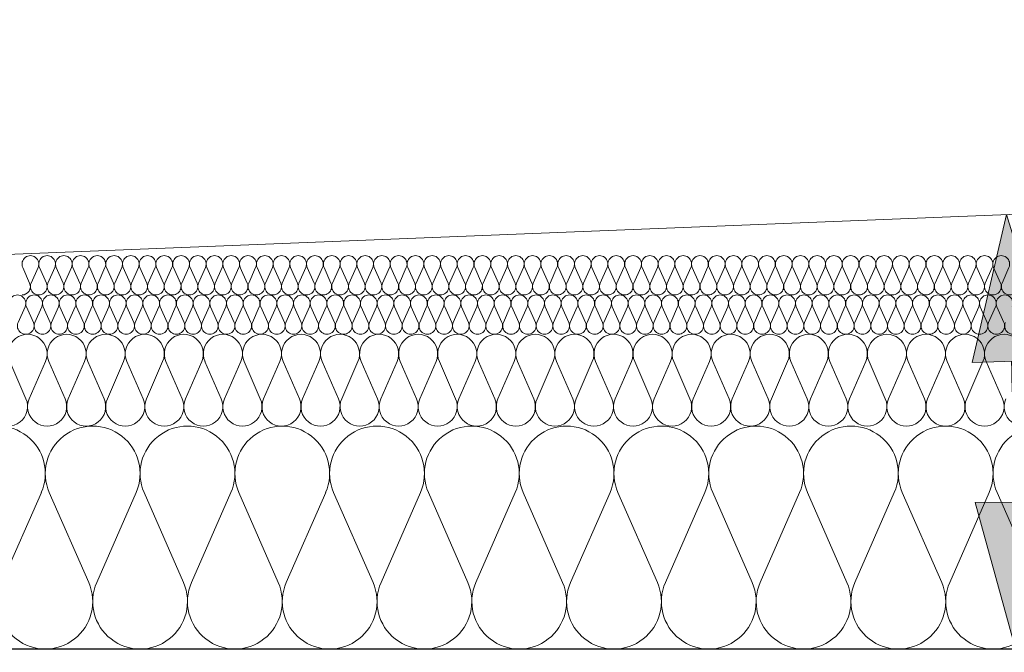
# Model space of a CAD drawing. Extents: x -686885 to -413214, y -23370 to 153194.
# Tile 7 of 145: x -658101 to -657350, y -7972 to -7490. Entities that reach past the tile are written whole.
import ezdxf

# ---------------------------------------------------------------- set-up
doc = ezdxf.new("R2010")
doc.units = 0
doc.header["$MEASUREMENT"] = 0
for name, color, linetype, lineweight in [('Arch stropy_Nr_Pióra__1', 7, 'Continuous', 25), ('INWENT KONST. DREWNIANA_Nr_Pióra__21', 7, 'Continuous', 9), ('INWENT WYMIARY_Nr_Pióra__21', 7, 'Continuous', 9), ('INWENT WYMIARY_Nr_Pióra__5', 7, 'Continuous', 13)]:
    doc.layers.add(name, color=color, linetype=linetype, lineweight=lineweight)
doc.layers.add('Inwent Izolacje', color=7, linetype='Continuous')
doc.layers.add('INWENT WYMIARY', color=7, linetype='Continuous')
doc.layers.add('Inwent Izolacje_Nr_Pióra__2', color=7, linetype='Continuous', lineweight=13, true_color=0x7f7f7f)
doc.styles.add('GENERATED_STYLE_1', font='txt')
doc.dimstyles.new('GENERATED_STYLE__9', dxfattribs={"dimtxt": 160.000002, "dimasz": 110.144928, "dimexe": 0.18, "dimexo": 40, "dimgap": 0.09, "dimtad": 1, "dimtih": 1, "dimtoh": 1, "dimdec": 0, "dimzin": 0, "dimdsep": 46, "dimtxsty": 'GENERATED_STYLE_1', "dimblk": 'ARROWHEAD_5', "dimblk1": 'ARROWHEAD_5', "dimblk2": 'ARROWHEAD_5', "dimcen": 0.09, "dimclrd": 7, "dimclre": 7, "dimclrt": 7, "dimazin": 0, "dimtfac": 1, "dimtdec": 4, "dimtmove": 0, "dimatfit": 3, "dimfxl": 0, "dimtolj": 1, "dimtzin": 0, "dimarcsym": 0})

# ---------------------------------------------------------------- blocks, each defined once
blk = doc.blocks.new('Izolacja cieplna 14_13', base_point=(-647529.55, -7969.58))
at = {"layer": 'Inwent Izolacje_Nr_Pióra__2', "linetype": 'Continuous'}
for p, q in [((-658084.8, -7850.24), (-658114.87, -7918.92)), ((-658048.67, -7918.92), (-658078.73, -7850.24)), ((-658012.53, -7850.24), (-658042.6, -7918.92)), ((-657976.39, -7918.92), (-658006.46, -7850.24)), ((-657940.25, -7850.24), (-657970.32, -7918.92)), ((-657904.12, -7918.92), (-657934.18, -7850.24)), ((-657867.98, -7850.24), (-657898.04, -7918.92)), ((-657831.84, -7918.92), (-657861.91, -7850.24)), ((-657795.7, -7850.24), (-657825.77, -7918.92)), ((-657759.56, -7918.92), (-657789.63, -7850.24)), ((-657723.43, -7850.24), (-657753.49, -7918.92)), ((-657687.29, -7918.92), (-657717.36, -7850.24)), ((-657651.15, -7850.24), (-657681.22, -7918.92)), ((-657615.01, -7918.92), (-657645.08, -7850.24)), ((-657578.88, -7850.24), (-657608.94, -7918.92)), ((-657542.74, -7918.92), (-657572.8, -7850.24)), ((-657506.6, -7850.24), (-657536.67, -7918.92)), ((-657470.46, -7918.92), (-657500.53, -7850.24)), ((-657434.33, -7850.24), (-657464.39, -7918.92)), ((-657398.19, -7918.92), (-657428.25, -7850.24)), ((-657362.05, -7850.24), (-657392.12, -7918.92)), ((-657325.91, -7918.92), (-657355.98, -7850.24))]:
    blk.add_line(p, q, dxfattribs=at)
for centre, start_param, end_param in [((-658117.91, -7835.73), 1.158003, 5.125183), ((-658045.63, -7835.73), 1.158003, 5.125183), ((-657973.36, -7835.73), 1.158003, 5.125183), ((-657901.08, -7835.73), 1.158003, 5.125183), ((-657828.8, -7835.73), 1.158003, 5.125183), ((-657756.53, -7835.73), 1.158003, 5.125183), ((-657684.25, -7835.73), 1.158003, 5.125183), ((-657611.98, -7835.73), 1.158003, 5.125183), ((-657539.7, -7835.73), 1.158003, 5.125183), ((-657467.43, -7835.73), 1.158003, 5.125183), ((-657395.15, -7835.73), 1.158003, 5.125183), ((-657322.88, -7835.73), 1.158003, 5.125183), ((-658081.77, -7933.42), 4.299595, 8.266774), ((-658009.49, -7933.42), 4.299595, 8.266774), ((-657937.22, -7933.42), 4.299595, 8.266774), ((-657864.94, -7933.42), 4.299595, 8.266774), ((-657792.67, -7933.42), 4.299595, 8.266774), ((-657720.39, -7933.42), 4.299595, 8.266774), ((-657648.12, -7933.42), 4.299595, 8.266774), ((-657575.84, -7933.42), 4.299595, 8.266774), ((-657503.56, -7933.42), 4.299595, 8.266774), ((-657431.29, -7933.42), 4.299595, 8.266774), ((-657359.01, -7933.42), 4.299595, 8.266774)]:
    blk.add_ellipse(centre, major_axis=(0, -36.15), ratio=0.999515, start_param=start_param, end_param=end_param, dxfattribs=at)
blk = doc.blocks.new('Izolacja cieplna 14_14', base_point=(-648399.55, -7799.58))
at = {"layer": 'Inwent Izolacje_Nr_Pióra__2', "linetype": 'Continuous'}
for p, q in [((-658096.55, -7778.72), (-658108.94, -7750.44)), ((-658081.66, -7750.44), (-658094.05, -7778.72)), ((-658066.76, -7778.72), (-658079.15, -7750.44)), ((-658051.87, -7750.44), (-658064.26, -7778.72)), ((-658036.97, -7778.72), (-658049.37, -7750.44)), ((-658022.08, -7750.44), (-658034.47, -7778.72)), ((-658007.19, -7778.72), (-658019.58, -7750.44)), ((-657992.29, -7750.44), (-658004.69, -7778.72)), ((-657977.4, -7778.72), (-657989.79, -7750.44)), ((-657962.51, -7750.44), (-657974.9, -7778.72)), ((-657947.61, -7778.72), (-657960, -7750.44)), ((-657932.72, -7750.44), (-657945.11, -7778.72)), ((-657917.83, -7778.72), (-657930.22, -7750.44)), ((-657902.93, -7750.44), (-657915.32, -7778.72)), ((-657888.04, -7778.72), (-657900.43, -7750.44)), ((-657873.15, -7750.44), (-657885.54, -7778.72)), ((-657858.25, -7778.72), (-657870.64, -7750.44)), ((-657843.36, -7750.44), (-657855.75, -7778.72)), ((-657828.46, -7778.72), (-657840.86, -7750.44)), ((-657813.57, -7750.44), (-657825.96, -7778.72)), ((-657798.68, -7778.72), (-657811.07, -7750.44)), ((-657783.78, -7750.44), (-657796.17, -7778.72)), ((-657768.89, -7778.72), (-657781.28, -7750.44)), ((-657754, -7750.44), (-657766.39, -7778.72)), ((-657739.1, -7778.72), (-657751.49, -7750.44)), ((-657724.21, -7750.44), (-657736.6, -7778.72)), ((-657709.32, -7778.72), (-657721.71, -7750.44)), ((-657694.42, -7750.44), (-657706.81, -7778.72)), ((-657679.53, -7778.72), (-657691.92, -7750.44)), ((-657664.63, -7750.44), (-657677.03, -7778.72)), ((-657649.74, -7778.72), (-657662.13, -7750.44)), ((-657634.85, -7750.44), (-657647.24, -7778.72)), ((-657619.95, -7778.72), (-657632.34, -7750.44)), ((-657605.06, -7750.44), (-657617.45, -7778.72)), ((-657590.17, -7778.72), (-657602.56, -7750.44)), ((-657575.27, -7750.44), (-657587.66, -7778.72)), ((-657560.38, -7778.72), (-657572.77, -7750.44)), ((-657545.49, -7750.44), (-657557.88, -7778.72)), ((-657530.59, -7778.72), (-657542.98, -7750.44)), ((-657515.7, -7750.44), (-657528.09, -7778.72)), ((-657500.8, -7778.72), (-657513.2, -7750.44)), ((-657485.91, -7750.44), (-657498.3, -7778.72)), ((-657471.02, -7778.72), (-657483.41, -7750.44)), ((-657456.12, -7750.44), (-657468.52, -7778.72)), ((-657441.23, -7778.72), (-657453.62, -7750.44)), ((-657426.34, -7750.44), (-657438.73, -7778.72)), ((-657411.44, -7778.72), (-657423.83, -7750.44)), ((-657396.55, -7750.44), (-657408.94, -7778.72)), ((-657381.66, -7778.72), (-657394.05, -7750.44)), ((-657366.76, -7750.44), (-657379.15, -7778.72)), ((-657351.87, -7778.72), (-657364.26, -7750.44))]:
    blk.add_line(p, q, dxfattribs=at)
for centre, start_param, end_param in [((-658095.3, -7744.47), 2.728799, 6.695979), ((-658065.51, -7744.47), 2.728799, 6.695979), ((-658035.72, -7744.47), 2.728799, 6.695979), ((-658005.94, -7744.47), 2.728799, 6.695979), ((-657976.15, -7744.47), 2.728799, 6.695979), ((-657946.36, -7744.47), 2.728799, 6.695979), ((-657916.57, -7744.47), 2.728799, 6.695979), ((-657886.79, -7744.47), 2.728799, 6.695979), ((-657857, -7744.47), 2.728799, 6.695979), ((-657827.21, -7744.47), 2.728799, 6.695979), ((-657797.43, -7744.47), 2.728799, 6.695979), ((-657767.64, -7744.47), 2.728799, 6.695979), ((-657737.85, -7744.47), 2.728799, 6.695979), ((-657708.06, -7744.47), 2.728799, 6.695979), ((-657678.28, -7744.47), 2.728799, 6.695979), ((-657648.49, -7744.47), 2.728799, 6.695979), ((-657618.7, -7744.47), 2.728799, 6.695979), ((-657588.92, -7744.47), 2.728799, 6.695979), ((-657559.13, -7744.47), 2.728799, 6.695979), ((-657529.34, -7744.47), 2.728799, 6.695979), ((-657499.55, -7744.47), 2.728799, 6.695979), ((-657469.77, -7744.47), 2.728799, 6.695979), ((-657439.98, -7744.47), 2.728799, 6.695979), ((-657410.19, -7744.47), 2.728799, 6.695979), ((-657380.4, -7744.47), 2.728799, 6.695979), ((-657350.62, -7744.47), 2.728799, 6.695979), ((-658110.19, -7784.69), 5.870392, 9.837571), ((-658080.4, -7784.69), 5.870392, 9.837571), ((-658050.62, -7784.69), 5.870392, 9.837571), ((-658020.83, -7784.69), 5.870392, 9.837571), ((-657991.04, -7784.69), 5.870392, 9.837571), ((-657961.26, -7784.69), 5.870392, 9.837571), ((-657931.47, -7784.69), 5.870392, 9.837571), ((-657901.68, -7784.69), 5.870392, 9.837571), ((-657871.89, -7784.69), 5.870392, 9.837571), ((-657842.11, -7784.69), 5.870392, 9.837571), ((-657812.32, -7784.69), 5.870392, 9.837571), ((-657782.53, -7784.69), 5.870392, 9.837571), ((-657752.74, -7784.69), 5.870392, 9.837571), ((-657722.96, -7784.69), 5.870392, 9.837571), ((-657693.17, -7784.69), 5.870392, 9.837571), ((-657663.38, -7784.69), 5.870392, 9.837571), ((-657633.6, -7784.69), 5.870392, 9.837571), ((-657603.81, -7784.69), 5.870392, 9.837571), ((-657574.02, -7784.69), 5.870392, 9.837571), ((-657544.23, -7784.69), 5.870392, 9.837571), ((-657514.45, -7784.69), 5.870392, 9.837571), ((-657484.66, -7784.69), 5.870392, 9.837571), ((-657454.87, -7784.69), 5.870392, 9.837571), ((-657425.09, -7784.69), 5.870392, 9.837571), ((-657395.3, -7784.69), 5.870392, 9.837571), ((-657365.51, -7784.69), 5.870392, 9.837571), ((-657335.72, -7784.69), 5.870392, 9.837571)]:
    blk.add_ellipse(centre, major_axis=(-14.89, 0), ratio=0.999587, start_param=start_param, end_param=end_param, dxfattribs=at)
blk = doc.blocks.new('Izolacja cieplna 14_15', base_point=(-649049.55, -7729.58))
at = {"layer": 'Inwent Izolacje_Nr_Pióra__2', "linetype": 'Continuous'}
for p, q in [((-658097.23, -7708.52), (-658102.53, -7720.64)), ((-658090.84, -7720.64), (-658096.15, -7708.52)), ((-658084.46, -7708.52), (-658089.77, -7720.64)), ((-658078.08, -7720.64), (-658083.39, -7708.52)), ((-658071.7, -7708.52), (-658077.01, -7720.64)), ((-658065.32, -7720.64), (-658070.63, -7708.52)), ((-658058.94, -7708.52), (-658064.25, -7720.64)), ((-658052.56, -7720.64), (-658057.87, -7708.52)), ((-658046.18, -7708.52), (-658051.49, -7720.64)), ((-658039.8, -7720.64), (-658045.11, -7708.52)), ((-658033.42, -7708.52), (-658038.73, -7720.64)), ((-658027.04, -7720.64), (-658032.35, -7708.52)), ((-658020.66, -7708.52), (-658025.97, -7720.64)), ((-658014.28, -7720.64), (-658019.59, -7708.52)), ((-658007.9, -7708.52), (-658013.21, -7720.64)), ((-658001.52, -7720.64), (-658006.83, -7708.52)), ((-657995.14, -7708.52), (-658000.45, -7720.64)), ((-657988.76, -7720.64), (-657994.07, -7708.52)), ((-657982.38, -7708.52), (-657987.69, -7720.64)), ((-657976, -7720.64), (-657981.31, -7708.52)), ((-657969.62, -7708.52), (-657974.93, -7720.64)), ((-657963.24, -7720.64), (-657968.55, -7708.52)), ((-657956.86, -7708.52), (-657962.17, -7720.64)), ((-657950.48, -7720.64), (-657955.79, -7708.52)), ((-657944.1, -7708.52), (-657949.41, -7720.64)), ((-657937.72, -7720.64), (-657943.03, -7708.52)), ((-657931.34, -7708.52), (-657936.65, -7720.64)), ((-657924.96, -7720.64), (-657930.27, -7708.52)), ((-657918.58, -7708.52), (-657923.89, -7720.64)), ((-657912.2, -7720.64), (-657917.51, -7708.52)), ((-657905.82, -7708.52), (-657911.13, -7720.64)), ((-657899.44, -7720.64), (-657904.75, -7708.52)), ((-657893.06, -7708.52), (-657898.37, -7720.64)), ((-657886.68, -7720.64), (-657891.99, -7708.52)), ((-657880.3, -7708.52), (-657885.61, -7720.64)), ((-657873.92, -7720.64), (-657879.23, -7708.52)), ((-657867.54, -7708.52), (-657872.85, -7720.64)), ((-657861.16, -7720.64), (-657866.47, -7708.52)), ((-657854.78, -7708.52), (-657860.09, -7720.64)), ((-657848.4, -7720.64), (-657853.71, -7708.52)), ((-657842.02, -7708.52), (-657847.33, -7720.64)), ((-657835.64, -7720.64), (-657840.94, -7708.52)), ((-657829.26, -7708.52), (-657834.56, -7720.64)), ((-657822.88, -7720.64), (-657828.18, -7708.52)), ((-657816.5, -7708.52), (-657821.8, -7720.64)), ((-657810.12, -7720.64), (-657815.42, -7708.52)), ((-657803.74, -7708.52), (-657809.04, -7720.64)), ((-657797.36, -7720.64), (-657802.66, -7708.52)), ((-657790.98, -7708.52), (-657796.28, -7720.64)), ((-657784.59, -7720.64), (-657789.9, -7708.52)), ((-657778.21, -7708.52), (-657783.52, -7720.64)), ((-657771.83, -7720.64), (-657777.14, -7708.52)), ((-657765.45, -7708.52), (-657770.76, -7720.64)), ((-657759.07, -7720.64), (-657764.38, -7708.52)), ((-657752.69, -7708.52), (-657758, -7720.64)), ((-657746.31, -7720.64), (-657751.62, -7708.52)), ((-657739.93, -7708.52), (-657745.24, -7720.64)), ((-657733.55, -7720.64), (-657738.86, -7708.52)), ((-657727.17, -7708.52), (-657732.48, -7720.64)), ((-657720.79, -7720.64), (-657726.1, -7708.52)), ((-657714.41, -7708.52), (-657719.72, -7720.64)), ((-657708.03, -7720.64), (-657713.34, -7708.52)), ((-657701.65, -7708.52), (-657706.96, -7720.64)), ((-657695.27, -7720.64), (-657700.58, -7708.52)), ((-657688.89, -7708.52), (-657694.2, -7720.64)), ((-657682.51, -7720.64), (-657687.82, -7708.52)), ((-657676.13, -7708.52), (-657681.44, -7720.64)), ((-657669.75, -7720.64), (-657675.06, -7708.52)), ((-657663.37, -7708.52), (-657668.68, -7720.64)), ((-657656.99, -7720.64), (-657662.3, -7708.52)), ((-657650.61, -7708.52), (-657655.92, -7720.64)), ((-657644.23, -7720.64), (-657649.54, -7708.52)), ((-657637.85, -7708.52), (-657643.16, -7720.64)), ((-657631.47, -7720.64), (-657636.78, -7708.52)), ((-657625.09, -7708.52), (-657630.4, -7720.64)), ((-657618.71, -7720.64), (-657624.02, -7708.52)), ((-657612.33, -7708.52), (-657617.64, -7720.64)), ((-657605.95, -7720.64), (-657611.26, -7708.52)), ((-657599.57, -7708.52), (-657604.88, -7720.64)), ((-657593.19, -7720.64), (-657598.5, -7708.52)), ((-657586.81, -7708.52), (-657592.12, -7720.64)), ((-657580.43, -7720.64), (-657585.74, -7708.52)), ((-657574.05, -7708.52), (-657579.36, -7720.64)), ((-657567.67, -7720.64), (-657572.98, -7708.52)), ((-657561.29, -7708.52), (-657566.6, -7720.64)), ((-657554.91, -7720.64), (-657560.22, -7708.52)), ((-657548.53, -7708.52), (-657553.84, -7720.64)), ((-657542.15, -7720.64), (-657547.46, -7708.52)), ((-657535.77, -7708.52), (-657541.08, -7720.64)), ((-657529.39, -7720.64), (-657534.69, -7708.52)), ((-657523.01, -7708.52), (-657528.31, -7720.64)), ((-657516.63, -7720.64), (-657521.93, -7708.52)), ((-657510.25, -7708.52), (-657515.55, -7720.64)), ((-657503.87, -7720.64), (-657509.17, -7708.52)), ((-657497.49, -7708.52), (-657502.79, -7720.64)), ((-657491.11, -7720.64), (-657496.41, -7708.52)), ((-657484.73, -7708.52), (-657490.03, -7720.64)), ((-657478.34, -7720.64), (-657483.65, -7708.52)), ((-657471.96, -7708.52), (-657477.27, -7720.64)), ((-657465.58, -7720.64), (-657470.89, -7708.52)), ((-657459.2, -7708.52), (-657464.51, -7720.64)), ((-657452.82, -7720.64), (-657458.13, -7708.52)), ((-657446.44, -7708.52), (-657451.75, -7720.64)), ((-657440.06, -7720.64), (-657445.37, -7708.52)), ((-657433.68, -7708.52), (-657438.99, -7720.64)), ((-657427.3, -7720.64), (-657432.61, -7708.52)), ((-657420.92, -7708.52), (-657426.23, -7720.64)), ((-657414.54, -7720.64), (-657419.85, -7708.52)), ((-657408.16, -7708.52), (-657413.47, -7720.64)), ((-657401.78, -7720.64), (-657407.09, -7708.52)), ((-657395.4, -7708.52), (-657400.71, -7720.64)), ((-657389.02, -7720.64), (-657394.33, -7708.52)), ((-657382.64, -7708.52), (-657387.95, -7720.64)), ((-657376.26, -7720.64), (-657381.57, -7708.52)), ((-657369.88, -7708.52), (-657375.19, -7720.64)), ((-657363.5, -7720.64), (-657368.81, -7708.52)), ((-657357.12, -7708.52), (-657362.43, -7720.64)), ((-657350.74, -7720.64), (-657356.05, -7708.52))]:
    blk.add_line(p, q, dxfattribs=at)
for centre, start_param, end_param in [((-658103.07, -7705.96), 1.158003, 5.125183), ((-658090.31, -7705.96), 1.158003, 5.125183), ((-658077.55, -7705.96), 1.158003, 5.125183), ((-658064.79, -7705.96), 1.158003, 5.125183), ((-658052.03, -7705.96), 1.158003, 5.125183), ((-658039.27, -7705.96), 1.158003, 5.125183), ((-658026.51, -7705.96), 1.158003, 5.125183), ((-658013.75, -7705.96), 1.158003, 5.125183), ((-658000.99, -7705.96), 1.158003, 5.125183), ((-657988.23, -7705.96), 1.158003, 5.125183), ((-657975.47, -7705.96), 1.158003, 5.125183), ((-657962.7, -7705.96), 1.158003, 5.125183), ((-657949.94, -7705.96), 1.158003, 5.125183), ((-657937.18, -7705.96), 1.158003, 5.125183), ((-657924.42, -7705.96), 1.158003, 5.125183), ((-657911.66, -7705.96), 1.158003, 5.125183), ((-657898.9, -7705.96), 1.158003, 5.125183), ((-657886.14, -7705.96), 1.158003, 5.125183), ((-657873.38, -7705.96), 1.158003, 5.125183), ((-657860.62, -7705.96), 1.158003, 5.125183), ((-657847.86, -7705.96), 1.158003, 5.125183), ((-657835.1, -7705.96), 1.158003, 5.125183), ((-657822.34, -7705.96), 1.158003, 5.125183), ((-657809.58, -7705.96), 1.158003, 5.125183), ((-657796.82, -7705.96), 1.158003, 5.125183), ((-657784.06, -7705.96), 1.158003, 5.125183), ((-657771.3, -7705.96), 1.158003, 5.125183), ((-657758.54, -7705.96), 1.158003, 5.125183), ((-657745.78, -7705.96), 1.158003, 5.125183), ((-657733.02, -7705.96), 1.158003, 5.125183), ((-657720.26, -7705.96), 1.158003, 5.125183), ((-657707.5, -7705.96), 1.158003, 5.125183), ((-657694.74, -7705.96), 1.158003, 5.125183), ((-657681.98, -7705.96), 1.158003, 5.125183), ((-657669.22, -7705.96), 1.158003, 5.125183), ((-657656.45, -7705.96), 1.158003, 5.125183), ((-657643.69, -7705.96), 1.158003, 5.125183), ((-657630.93, -7705.96), 1.158003, 5.125183), ((-657618.17, -7705.96), 1.158003, 5.125183), ((-657605.41, -7705.96), 1.158003, 5.125183), ((-657592.65, -7705.96), 1.158003, 5.125183), ((-657579.89, -7705.96), 1.158003, 5.125183), ((-657567.13, -7705.96), 1.158003, 5.125183), ((-657554.37, -7705.96), 1.158003, 5.125183), ((-657541.61, -7705.96), 1.158003, 5.125183), ((-657528.85, -7705.96), 1.158003, 5.125183), ((-657516.09, -7705.96), 1.158003, 5.125183), ((-657503.33, -7705.96), 1.158003, 5.125183), ((-657490.57, -7705.96), 1.158003, 5.125183), ((-657477.81, -7705.96), 1.158003, 5.125183), ((-657465.05, -7705.96), 1.158003, 5.125183), ((-657452.29, -7705.96), 1.158003, 5.125183), ((-657439.53, -7705.96), 1.158003, 5.125183), ((-657426.77, -7705.96), 1.158003, 5.125183), ((-657414.01, -7705.96), 1.158003, 5.125183), ((-657401.25, -7705.96), 1.158003, 5.125183), ((-657388.49, -7705.96), 1.158003, 5.125183), ((-657375.73, -7705.96), 1.158003, 5.125183), ((-657362.97, -7705.96), 1.158003, 5.125183), ((-657350.2, -7705.96), 1.158003, 5.125183), ((-658096.69, -7723.2), 4.299595, 8.266774), ((-658083.93, -7723.2), 4.299595, 8.266774), ((-658071.17, -7723.2), 4.299595, 8.266774), ((-658058.41, -7723.2), 4.299595, 8.266774), ((-658045.65, -7723.2), 4.299595, 8.266774), ((-658032.89, -7723.2), 4.299595, 8.266774), ((-658020.13, -7723.2), 4.299595, 8.266774), ((-658007.37, -7723.2), 4.299595, 8.266774), ((-657994.61, -7723.2), 4.299595, 8.266774), ((-657981.85, -7723.2), 4.299595, 8.266774), ((-657969.08, -7723.2), 4.299595, 8.266774), ((-657956.32, -7723.2), 4.299595, 8.266774), ((-657943.56, -7723.2), 4.299595, 8.266774), ((-657930.8, -7723.2), 4.299595, 8.266774), ((-657918.04, -7723.2), 4.299595, 8.266774), ((-657905.28, -7723.2), 4.299595, 8.266774), ((-657892.52, -7723.2), 4.299595, 8.266774), ((-657879.76, -7723.2), 4.299595, 8.266774), ((-657867, -7723.2), 4.299595, 8.266774), ((-657854.24, -7723.2), 4.299595, 8.266774), ((-657841.48, -7723.2), 4.299595, 8.266774), ((-657828.72, -7723.2), 4.299595, 8.266774), ((-657815.96, -7723.2), 4.299595, 8.266774), ((-657803.2, -7723.2), 4.299595, 8.266774), ((-657790.44, -7723.2), 4.299595, 8.266774), ((-657777.68, -7723.2), 4.299595, 8.266774), ((-657764.92, -7723.2), 4.299595, 8.266774), ((-657752.16, -7723.2), 4.299595, 8.266774), ((-657739.4, -7723.2), 4.299595, 8.266774), ((-657726.64, -7723.2), 4.299595, 8.266774), ((-657713.88, -7723.2), 4.299595, 8.266774), ((-657701.12, -7723.2), 4.299595, 8.266774), ((-657688.36, -7723.2), 4.299595, 8.266774), ((-657675.6, -7723.2), 4.299595, 8.266774), ((-657662.83, -7723.2), 4.299595, 8.266774), ((-657650.07, -7723.2), 4.299595, 8.266774), ((-657637.31, -7723.2), 4.299595, 8.266774), ((-657624.55, -7723.2), 4.299595, 8.266774), ((-657611.79, -7723.2), 4.299595, 8.266774), ((-657599.03, -7723.2), 4.299595, 8.266774), ((-657586.27, -7723.2), 4.299595, 8.266774), ((-657573.51, -7723.2), 4.299595, 8.266774), ((-657560.75, -7723.2), 4.299595, 8.266774), ((-657547.99, -7723.2), 4.299595, 8.266774), ((-657535.23, -7723.2), 4.299595, 8.266774), ((-657522.47, -7723.2), 4.299595, 8.266774), ((-657509.71, -7723.2), 4.299595, 8.266774), ((-657496.95, -7723.2), 4.299595, 8.266774), ((-657484.19, -7723.2), 4.299595, 8.266774), ((-657471.43, -7723.2), 4.299595, 8.266774), ((-657458.67, -7723.2), 4.299595, 8.266774), ((-657445.91, -7723.2), 4.299595, 8.266774), ((-657433.15, -7723.2), 4.299595, 8.266774), ((-657420.39, -7723.2), 4.299595, 8.266774), ((-657407.63, -7723.2), 4.299595, 8.266774), ((-657394.87, -7723.2), 4.299595, 8.266774), ((-657382.11, -7723.2), 4.299595, 8.266774), ((-657369.35, -7723.2), 4.299595, 8.266774), ((-657356.58, -7723.2), 4.299595, 8.266774), ((-657343.82, -7723.2), 4.299595, 8.266774)]:
    blk.add_ellipse(centre, major_axis=(0, -6.38), ratio=0.999979, start_param=start_param, end_param=end_param, dxfattribs=at)
blk = doc.blocks.new('Izolacja cieplna 14_16', base_point=(-649699.55, -7699.58))
at = {"layer": 'Inwent Izolacje_Nr_Pióra__2', "linetype": 'Continuous'}
for p, q in [((-658093.71, -7690.64), (-658099.02, -7678.52)), ((-658087.32, -7678.52), (-658092.63, -7690.64)), ((-658080.94, -7690.64), (-658086.25, -7678.52)), ((-658074.56, -7678.52), (-658079.87, -7690.64)), ((-658068.17, -7690.64), (-658073.49, -7678.52)), ((-658061.79, -7678.52), (-658067.1, -7690.64)), ((-658055.41, -7690.64), (-658060.72, -7678.52)), ((-658049.03, -7678.52), (-658054.34, -7690.64)), ((-658042.64, -7690.64), (-658047.95, -7678.52)), ((-658036.26, -7678.52), (-658041.57, -7690.64)), ((-658029.88, -7690.64), (-658035.19, -7678.52)), ((-658023.49, -7678.52), (-658028.8, -7690.64)), ((-658017.11, -7690.64), (-658022.42, -7678.52)), ((-658010.73, -7678.52), (-658016.04, -7690.64)), ((-658004.35, -7690.64), (-658009.66, -7678.52)), ((-657997.96, -7678.52), (-658003.27, -7690.64)), ((-657991.58, -7690.64), (-657996.89, -7678.52)), ((-657985.2, -7678.52), (-657990.51, -7690.64)), ((-657978.81, -7690.64), (-657984.12, -7678.52)), ((-657972.43, -7678.52), (-657977.74, -7690.64)), ((-657966.05, -7690.64), (-657971.36, -7678.52)), ((-657959.66, -7678.52), (-657964.97, -7690.64)), ((-657953.28, -7690.64), (-657958.59, -7678.52)), ((-657946.9, -7678.52), (-657952.21, -7690.64)), ((-657940.52, -7690.64), (-657945.83, -7678.52)), ((-657934.13, -7678.52), (-657939.44, -7690.64)), ((-657927.75, -7690.64), (-657933.06, -7678.52)), ((-657921.37, -7678.52), (-657926.68, -7690.64)), ((-657914.98, -7690.64), (-657920.29, -7678.52)), ((-657908.6, -7678.52), (-657913.91, -7690.64)), ((-657902.22, -7690.64), (-657907.53, -7678.52)), ((-657895.83, -7678.52), (-657901.15, -7690.64)), ((-657889.45, -7690.64), (-657894.76, -7678.52)), ((-657883.07, -7678.52), (-657888.38, -7690.64)), ((-657876.69, -7690.64), (-657882, -7678.52)), ((-657870.3, -7678.52), (-657875.61, -7690.64)), ((-657863.92, -7690.64), (-657869.23, -7678.52)), ((-657857.54, -7678.52), (-657862.85, -7690.64)), ((-657851.15, -7690.64), (-657856.46, -7678.52)), ((-657844.77, -7678.52), (-657850.08, -7690.64)), ((-657838.39, -7690.64), (-657843.7, -7678.52)), ((-657832, -7678.52), (-657837.32, -7690.64)), ((-657825.62, -7690.64), (-657830.93, -7678.52)), ((-657819.24, -7678.52), (-657824.55, -7690.64)), ((-657812.86, -7690.64), (-657818.17, -7678.52)), ((-657806.47, -7678.52), (-657811.78, -7690.64)), ((-657800.09, -7690.64), (-657805.4, -7678.52)), ((-657793.71, -7678.52), (-657799.02, -7690.64)), ((-657787.32, -7690.64), (-657792.63, -7678.52)), ((-657780.94, -7678.52), (-657786.25, -7690.64)), ((-657774.56, -7690.64), (-657779.87, -7678.52)), ((-657768.18, -7678.52), (-657773.49, -7690.64)), ((-657761.79, -7690.64), (-657767.1, -7678.52)), ((-657755.41, -7678.52), (-657760.72, -7690.64)), ((-657749.03, -7690.64), (-657754.34, -7678.52)), ((-657742.64, -7678.52), (-657747.95, -7690.64)), ((-657736.26, -7690.64), (-657741.57, -7678.52)), ((-657729.88, -7678.52), (-657735.19, -7690.64)), ((-657723.49, -7690.64), (-657728.8, -7678.52)), ((-657717.11, -7678.52), (-657722.42, -7690.64)), ((-657710.73, -7690.64), (-657716.04, -7678.52)), ((-657704.35, -7678.52), (-657709.66, -7690.64)), ((-657697.96, -7690.64), (-657703.27, -7678.52)), ((-657691.58, -7678.52), (-657696.89, -7690.64)), ((-657685.2, -7690.64), (-657690.51, -7678.52)), ((-657678.81, -7678.52), (-657684.12, -7690.64)), ((-657672.43, -7690.64), (-657677.74, -7678.52)), ((-657666.05, -7678.52), (-657671.36, -7690.64)), ((-657659.66, -7690.64), (-657664.97, -7678.52)), ((-657653.28, -7678.52), (-657658.59, -7690.64)), ((-657646.9, -7690.64), (-657652.21, -7678.52)), ((-657640.52, -7678.52), (-657645.83, -7690.64)), ((-657634.13, -7690.64), (-657639.44, -7678.52)), ((-657627.75, -7678.52), (-657633.06, -7690.64)), ((-657621.37, -7690.64), (-657626.68, -7678.52)), ((-657614.98, -7678.52), (-657620.29, -7690.64)), ((-657608.6, -7690.64), (-657613.91, -7678.52)), ((-657602.22, -7678.52), (-657607.53, -7690.64)), ((-657595.83, -7690.64), (-657601.15, -7678.52)), ((-657589.45, -7678.52), (-657594.76, -7690.64)), ((-657583.07, -7690.64), (-657588.38, -7678.52)), ((-657576.69, -7678.52), (-657582, -7690.64)), ((-657570.3, -7690.64), (-657575.61, -7678.52)), ((-657563.92, -7678.52), (-657569.23, -7690.64)), ((-657557.54, -7690.64), (-657562.85, -7678.52)), ((-657551.15, -7678.52), (-657556.46, -7690.64)), ((-657544.77, -7690.64), (-657550.08, -7678.52)), ((-657538.39, -7678.52), (-657543.7, -7690.64)), ((-657532, -7690.64), (-657537.32, -7678.52)), ((-657525.62, -7678.52), (-657530.93, -7690.64)), ((-657519.24, -7690.64), (-657524.55, -7678.52)), ((-657512.86, -7678.52), (-657518.17, -7690.64)), ((-657506.47, -7690.64), (-657511.78, -7678.52)), ((-657500.09, -7678.52), (-657505.4, -7690.64)), ((-657493.71, -7690.64), (-657499.02, -7678.52)), ((-657487.32, -7678.52), (-657492.63, -7690.64)), ((-657480.94, -7690.64), (-657486.25, -7678.52)), ((-657474.56, -7678.52), (-657479.87, -7690.64)), ((-657468.17, -7690.64), (-657473.49, -7678.52)), ((-657461.79, -7678.52), (-657467.1, -7690.64)), ((-657455.41, -7690.64), (-657460.72, -7678.52)), ((-657449.03, -7678.52), (-657454.34, -7690.64)), ((-657442.64, -7690.64), (-657447.95, -7678.52)), ((-657436.26, -7678.52), (-657441.57, -7690.64)), ((-657429.88, -7690.64), (-657435.19, -7678.52)), ((-657423.49, -7678.52), (-657428.8, -7690.64)), ((-657417.11, -7690.64), (-657422.42, -7678.52)), ((-657410.73, -7678.52), (-657416.04, -7690.64)), ((-657404.35, -7690.64), (-657409.66, -7678.52)), ((-657397.96, -7678.52), (-657403.27, -7690.64)), ((-657391.58, -7690.64), (-657396.89, -7678.52)), ((-657385.2, -7678.52), (-657390.51, -7690.64)), ((-657378.81, -7690.64), (-657384.12, -7678.52)), ((-657372.43, -7678.52), (-657377.74, -7690.64)), ((-657366.05, -7690.64), (-657371.36, -7678.52)), ((-657359.66, -7678.52), (-657364.97, -7690.64)), ((-657353.28, -7690.64), (-657358.59, -7678.52)), ((-657346.9, -7678.52), (-657352.21, -7690.64))]:
    blk.add_line(p, q, dxfattribs=at)
for centre, start_param, end_param in [((-658093.17, -7675.96), 2.728799, 6.695979), ((-658080.4, -7675.96), 2.728799, 6.695979), ((-658067.64, -7675.96), 2.728799, 6.695979), ((-658054.87, -7675.96), 2.728799, 6.695979), ((-658042.11, -7675.96), 2.728799, 6.695979), ((-658029.34, -7675.96), 2.728799, 6.695979), ((-658016.57, -7675.96), 2.728799, 6.695979), ((-658003.81, -7675.96), 2.728799, 6.695979), ((-657991.04, -7675.96), 2.728799, 6.695979), ((-657978.28, -7675.96), 2.728799, 6.695979), ((-657965.51, -7675.96), 2.728799, 6.695979), ((-657952.75, -7675.96), 2.728799, 6.695979), ((-657939.98, -7675.96), 2.728799, 6.695979), ((-657927.21, -7675.96), 2.728799, 6.695979), ((-657914.45, -7675.96), 2.728799, 6.695979), ((-657901.68, -7675.96), 2.728799, 6.695979), ((-657888.92, -7675.96), 2.728799, 6.695979), ((-657876.15, -7675.96), 2.728799, 6.695979), ((-657863.38, -7675.96), 2.728799, 6.695979), ((-657850.62, -7675.96), 2.728799, 6.695979), ((-657837.85, -7675.96), 2.728799, 6.695979), ((-657825.09, -7675.96), 2.728799, 6.695979), ((-657812.32, -7675.96), 2.728799, 6.695979), ((-657799.55, -7675.96), 2.728799, 6.695979), ((-657786.79, -7675.96), 2.728799, 6.695979), ((-657774.02, -7675.96), 2.728799, 6.695979), ((-657761.26, -7675.96), 2.728799, 6.695979), ((-657748.49, -7675.96), 2.728799, 6.695979), ((-657735.72, -7675.96), 2.728799, 6.695979), ((-657722.96, -7675.96), 2.728799, 6.695979), ((-657710.19, -7675.96), 2.728799, 6.695979), ((-657697.43, -7675.96), 2.728799, 6.695979), ((-657684.66, -7675.96), 2.728799, 6.695979), ((-657671.89, -7675.96), 2.728799, 6.695979), ((-657659.13, -7675.96), 2.728799, 6.695979), ((-657646.36, -7675.96), 2.728799, 6.695979), ((-657633.6, -7675.96), 2.728799, 6.695979), ((-657620.83, -7675.96), 2.728799, 6.695979), ((-657608.06, -7675.96), 2.728799, 6.695979), ((-657595.3, -7675.96), 2.728799, 6.695979), ((-657582.53, -7675.96), 2.728799, 6.695979), ((-657569.77, -7675.96), 2.728799, 6.695979), ((-657557, -7675.96), 2.728799, 6.695979), ((-657544.23, -7675.96), 2.728799, 6.695979), ((-657531.47, -7675.96), 2.728799, 6.695979), ((-657518.7, -7675.96), 2.728799, 6.695979), ((-657505.94, -7675.96), 2.728799, 6.695979), ((-657493.17, -7675.96), 2.728799, 6.695979), ((-657480.4, -7675.96), 2.728799, 6.695979), ((-657467.64, -7675.96), 2.728799, 6.695979), ((-657454.87, -7675.96), 2.728799, 6.695979), ((-657442.11, -7675.96), 2.728799, 6.695979), ((-657429.34, -7675.96), 2.728799, 6.695979), ((-657416.57, -7675.96), 2.728799, 6.695979), ((-657403.81, -7675.96), 2.728799, 6.695979), ((-657391.04, -7675.96), 2.728799, 6.695979), ((-657378.28, -7675.96), 2.728799, 6.695979), ((-657365.51, -7675.96), 2.728799, 6.695979), ((-657352.75, -7675.96), 2.728799, 6.695979), ((-658099.55, -7693.2), 1.570796, 3.554385), ((-658086.79, -7693.2), 5.870392, 9.837571), ((-658074.02, -7693.2), 5.870392, 9.837571), ((-658061.26, -7693.2), 5.870392, 9.837571), ((-658048.49, -7693.2), 5.870392, 9.837571), ((-658035.72, -7693.2), 5.870392, 9.837571), ((-658022.96, -7693.2), 5.870392, 9.837571), ((-658010.19, -7693.2), 5.870392, 9.837571), ((-657997.43, -7693.2), 5.870392, 9.837571), ((-657984.66, -7693.2), 5.870392, 9.837571), ((-657971.89, -7693.2), 5.870392, 9.837571), ((-657959.13, -7693.2), 5.870392, 9.837571), ((-657946.36, -7693.2), 5.870392, 9.837571), ((-657933.6, -7693.2), 5.870392, 9.837571), ((-657920.83, -7693.2), 5.870392, 9.837571), ((-657908.06, -7693.2), 5.870392, 9.837571), ((-657895.3, -7693.2), 5.870392, 9.837571), ((-657882.53, -7693.2), 5.870392, 9.837571), ((-657869.77, -7693.2), 5.870392, 9.837571), ((-657857, -7693.2), 5.870392, 9.837571), ((-657844.23, -7693.2), 5.870392, 9.837571), ((-657831.47, -7693.2), 5.870392, 9.837571), ((-657818.7, -7693.2), 5.870392, 9.837571), ((-657805.94, -7693.2), 5.870392, 9.837571), ((-657793.17, -7693.2), 5.870392, 9.837571), ((-657780.4, -7693.2), 5.870392, 9.837571), ((-657767.64, -7693.2), 5.870392, 9.837571), ((-657754.87, -7693.2), 5.870392, 9.837571), ((-657742.11, -7693.2), 5.870392, 9.837571), ((-657729.34, -7693.2), 5.870392, 9.837571), ((-657716.57, -7693.2), 5.870392, 9.837571), ((-657703.81, -7693.2), 5.870392, 9.837571), ((-657691.04, -7693.2), 5.870392, 9.837571), ((-657678.28, -7693.2), 5.870392, 9.837571), ((-657665.51, -7693.2), 5.870392, 9.837571), ((-657652.75, -7693.2), 5.870392, 9.837571), ((-657639.98, -7693.2), 5.870392, 9.837571), ((-657627.21, -7693.2), 5.870392, 9.837571), ((-657614.45, -7693.2), 5.870392, 9.837571), ((-657601.68, -7693.2), 5.870392, 9.837571), ((-657588.92, -7693.2), 5.870392, 9.837571), ((-657576.15, -7693.2), 5.870392, 9.837571), ((-657563.38, -7693.2), 5.870392, 9.837571), ((-657550.62, -7693.2), 5.870392, 9.837571), ((-657537.85, -7693.2), 5.870392, 9.837571), ((-657525.09, -7693.2), 5.870392, 9.837571), ((-657512.32, -7693.2), 5.870392, 9.837571), ((-657499.55, -7693.2), 5.870392, 9.837571), ((-657486.79, -7693.2), 5.870392, 9.837571), ((-657474.02, -7693.2), 5.870392, 9.837571), ((-657461.26, -7693.2), 5.870392, 9.837571), ((-657448.49, -7693.2), 5.870392, 9.837571), ((-657435.72, -7693.2), 5.870392, 9.837571), ((-657422.96, -7693.2), 5.870392, 9.837571), ((-657410.19, -7693.2), 5.870392, 9.837571), ((-657397.43, -7693.2), 5.870392, 9.837571), ((-657384.66, -7693.2), 5.870392, 9.837571), ((-657371.89, -7693.2), 5.870392, 9.837571), ((-657359.13, -7693.2), 5.870392, 9.837571), ((-657346.36, -7693.2), 5.870392, 9.837571)]:
    blk.add_ellipse(centre, major_axis=(-6.38, 0), ratio=0.999587, start_param=start_param, end_param=end_param, dxfattribs=at)
blk = doc.blocks.new('*D782')
at = {"layer": 'INWENT WYMIARY_Nr_Pióra__5', "linetype": 'Continuous'}
for points in [[(-657348.7, -7638.18), (-657314.98, -7749.08), (-657374.95, -7751.08)], [(-657342.05, -7969.58), (-657372.8, -7857.82), (-657312.81, -7857.42)]]:
    blk.add_hatch(color=256, dxfattribs=at).paths.add_polyline_path(points, flags=0)
for p, q in [((-657348.7, -7638.18), (-657374.95, -7751.08)), ((-657348.7, -7638.18), (-657314.98, -7749.08)), ((-657314.98, -7749.08), (-657374.95, -7751.08)), ((-657372.8, -7857.82), (-657312.81, -7857.42)), ((-657342.05, -7969.58), (-657372.8, -7857.82)), ((-657342.05, -7969.58), (-657312.81, -7857.42))]:
    blk.add_line(p, q, dxfattribs=at)
blk.add_arc((-665600.6, -7969.58), 8258.56, 0.776767, 1.523015, dxfattribs=at)
at = {"layer": 'INWENT WYMIARY_Nr_Pióra__21', "insert": (-657183.74, -7880.63), "char_height": 160, "attachment_point": 7, "style": 'GENERATED_STYLE_1'}
blk.add_mtext('{2,30°}', dxfattribs=at)
blk = doc.blocks.new('ARROWHEAD_5')
at = {"color": 0, "linetype": 'Continuous', "lineweight": 0}
blk.add_line((0, 0), (-1, 0), dxfattribs=at)
blk.add_solid([(-1, 0.2679), (0, 0), (-1, -0.2679), (-1, 0.2679)], dxfattribs=at)
blk = doc.blocks.new('*D783')
at = {"layer": 'INWENT WYMIARY_Nr_Pióra__5', "linetype": 'Continuous'}
for points in [[(-651154.75, -7603.27), (-651129.09, -7716.31), (-651189.04, -7713.99)], [(-651163.09, -7969.58), (-651192.31, -7857.41), (-651132.31, -7857.83)]]:
    blk.add_hatch(color=256, dxfattribs=at).paths.add_polyline_path(points, flags=0)
for p, q in [((-651154.75, -7603.27), (-651189.04, -7713.99)), ((-651154.75, -7603.27), (-651129.09, -7716.31)), ((-651129.09, -7716.31), (-651189.04, -7713.99)), ((-651163.09, -7969.58), (-651192.31, -7857.41)), ((-651192.31, -7857.41), (-651132.31, -7857.83)), ((-651163.09, -7969.58), (-651132.31, -7857.83))]:
    blk.add_line(p, q, dxfattribs=at)
blk.add_arc((-643114.8, -7969.58), 8048.28, 178.18843, 179.202939, dxfattribs=at)
at = {"layer": 'INWENT WYMIARY_Nr_Pióra__21', "insert": (-651769.72, -7862.74), "char_height": 160, "attachment_point": 7, "style": 'GENERATED_STYLE_1'}
blk.add_mtext('{2,61°}', dxfattribs=at)

msp = doc.modelspace()

# ---------------------------------------------------------------- linework, layer by layer
at = {"layer": 'Arch stropy_Nr_Pióra__1', "linetype": 'Continuous'}
msp.add_line((-659599.55, -7969.58), (-647529.55, -7969.58), dxfattribs=at)
at = {"layer": 'INWENT KONST. DREWNIANA_Nr_Pióra__21', "linetype": 'Continuous'}
msp.add_line((-659624.55, -7729.58), (-653649.41, -7489.61), dxfattribs=at)

# ---------------------------------------------------------------- block references
at = {"layer": 'Inwent Izolacje', "color": 104, "linetype": 'Continuous', "lineweight": 13, "true_color": 0x029e21}
for name, p in [('Izolacja cieplna 14_16', (-649699.55, -7699.58)), ('Izolacja cieplna 14_15', (-649049.55, -7729.58)), ('Izolacja cieplna 14_14', (-648399.55, -7799.58)), ('Izolacja cieplna 14_13', (-647529.55, -7969.58))]:
    msp.add_blockref(name, p, dxfattribs=at)

# ---------------------------------------------------------------- dimensions: what is measured, and where the dimension line sits
at = {"layer": 'INWENT WYMIARY', "linetype": 'Continuous'}
for base, center, p2, picture, middle in [((-657343.71, -7803.85), (-665600.6, -7969.58), (-647529.55, -7969.58), '*D782', (-656927.01, -7800.63)), ((-651161, -7786.38), (-643114.8, -7969.58), (-659599.55, -7969.58), '*D783', (-651512.98, -7782.74))]:
    dim = msp.add_angular_dim_3p(base=base, center=center, p1=(-653649.41, -7489.61), p2=p2, dimstyle='GENERATED_STYLE__9', dxfattribs=at)
    dim.commit()
    dim.dimension.update_dxf_attribs({"geometry": picture, "text_midpoint": middle, "dimtype": 165})

doc.saveas('drawing.dxf')
